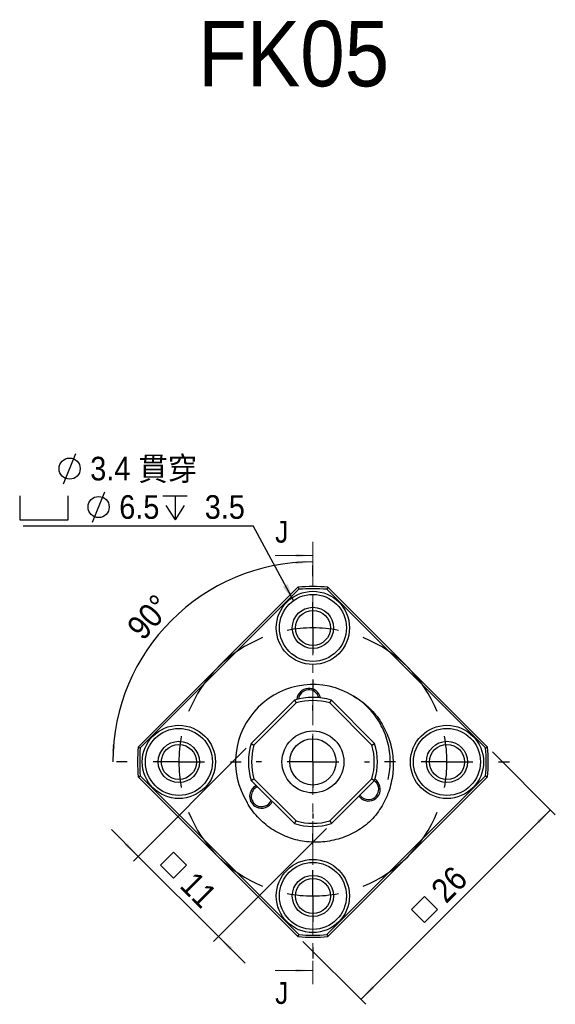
# Model space of a CAD drawing. Header units: millimetres. Extents: x 13 to 237, y 23 to 131.
# Tile 8 of 13: x 73 to 125, y 35 to 131. Entities that reach past the tile are written whole.
import ezdxf

# ---------------------------------------------------------------- set-up
doc = ezdxf.new("R2010")
doc.units = ezdxf.units.MM
doc.header["$LTSCALE"] = 0.666667
doc.linetypes.add('CENTER', pattern=[10.16, 6.35, -1.27, 1.27, -1.27])
doc.layers.add('FORMAT', color=7, linetype='Continuous')
doc.styles.add('SLDTEXTSTYLE0', font='GOTHIC.TTF', dxfattribs={"width": 0.913})
doc.styles.add('SLDTEXTSTYLE1', font='GOTHIC.TTF', dxfattribs={"width": 0.913, "bigfont": 'bigfont'})
doc.styles.get("Standard").update_dxf_attribs({"font": 'GOTHIC.TTF'})
doc.dimstyles.new('SLDDIMSTYLE0', dxfattribs={"dimtxt": 2.333333, "dimasz": 1.666667, "dimexe": 0, "dimexo": 0.0625, "dimgap": 0.583333, "dimtad": 1, "dimrnd": 1e-09, "dimzin": 12, "dimdsep": 46, "dimtxsty": 'SLDTEXTSTYLE0', "dimsah": 1, "dimcen": 0.09, "dimadec": 0, "dimazin": 3, "dimtfac": 1, "dimtmove": 0, "dimatfit": 0, "dimfxl": 0, "dimfrac": 2, "dimtolj": 1, "dimtzin": 12, "dimarcsym": 0})
doc.dimstyles.new('SLDDIMSTYLE1', dxfattribs={"dimtxt": 2.333333, "dimasz": 1.666667, "dimexe": 0, "dimexo": 0.0625, "dimgap": 0.583333, "dimtad": 1, "dimrnd": 1e-09, "dimzin": 12, "dimdsep": 46, "dimtxsty": 'SLDTEXTSTYLE0', "dimsah": 1, "dimcen": 0.09, "dimadec": 0, "dimazin": 3, "dimtfac": 1, "dimtofl": 0, "dimtmove": 0, "dimatfit": 3, "dimfxl": 0, "dimfrac": 2, "dimtolj": 1, "dimtzin": 12, "dimarcsym": 0})
doc.dimstyles.new('SLDDIMSTYLE2', dxfattribs={"dimtxt": 2.333333, "dimasz": 1.666667, "dimexe": 0, "dimexo": 0.0625, "dimgap": 0.583333, "dimtad": 1, "dimdec": 4, "dimlfac": 0.666667, "dimzin": 12, "dimdsep": 46, "dimtxsty": 'SLDTEXTSTYLE0', "dimsah": 1, "dimcen": 0.09, "dimazin": 3, "dimtfac": 1, "dimtofl": 0, "dimtmove": 0, "dimatfit": 3, "dimfxl": 0, "dimfrac": 2, "dimtolj": 1, "dimtzin": 12, "dimarcsym": 0})
doc.dimstyles.new('SLDDIMSTYLE3', dxfattribs={"dimtxt": 0.18, "dimasz": 1.666667, "dimexe": 0, "dimexo": 0.0625, "dimgap": 0, "dimtad": 0, "dimtih": 1, "dimtoh": 1, "dimdec": 0, "dimrnd": 1e-09, "dimzin": 0, "dimdsep": 46, "dimtxsty": 'Standard', "dimsah": 1, "dimcen": 0.09, "dimadec": 0, "dimazin": 0, "dimtfac": 1.666667, "dimtdec": 0, "dimtofl": 0, "dimtmove": 0, "dimatfit": 3, "dimfxl": 0, "dimfrac": 2, "dimtolj": 1, "dimtzin": 0, "dimarcsym": 0})

# ---------------------------------------------------------------- blocks, each defined once
blk = doc.blocks.new('SW_SYMBOL_MOD_BOX')
at = {"layer": 'FORMAT', "color": 0}
for p, q in [((133, 133), (133, 533)), ((133, 533), (533, 533)), ((533, 533), (533, 133)), ((133, 133), (533, 133))]:
    blk.add_line(p, q, dxfattribs=at)
blk = doc.blocks.new('_D')
at = {"layer": 'FORMAT', "color": 7}
for p, q in [((95.183, 60.097), (84.235, 49.15)), ((84.707, 49.621), (82.114, 52.214)), ((102.961, 52.319), (92.013, 41.372)), ((84.707, 49.621), (92.485, 41.843)), ((92.485, 41.843), (95.077, 39.25))]:
    blk.add_line(p, q, dxfattribs=at)
for points in [[(84.707, 49.621), (83.646, 50.918), (83.41, 50.682)], [(92.485, 41.843), (93.545, 40.547), (93.781, 40.782)]]:
    blk.add_solid(points, dxfattribs=at)
at = {"layer": 'FORMAT', "color": 7, "xscale": 0.004470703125, "yscale": 0.004470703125, "zscale": 0.004470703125, "rotation": 315.0000000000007}
blk.add_blockref('SW_SYMBOL_MOD_BOX', (86.008, 48.778), dxfattribs=at)
at = {"layer": 'FORMAT', "color": 7, "insert": (90.269, 48.324), "char_height": 2.3333, "attachment_point": 1, "rotation": 315, "style": 'SLDTEXTSTYLE0'}
blk.add_mtext('11', dxfattribs=at)
blk = doc.blocks.new('_D_1')
at = {"layer": 'FORMAT', "color": 7}
for p, q in [((119.052, 59.754), (125.149, 53.657)), ((124.678, 54.128), (106.293, 35.743)), ((100.667, 41.369), (106.765, 35.272))]:
    blk.add_line(p, q, dxfattribs=at)
for points in [[(124.678, 54.128), (123.382, 53.067), (123.617, 52.832)], [(106.293, 35.743), (107.59, 36.804), (107.354, 37.04)]]:
    blk.add_solid(points, dxfattribs=at)
at = {"layer": 'FORMAT', "color": 7, "xscale": 0.004470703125, "yscale": 0.004470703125, "zscale": 0.004470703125, "rotation": 45.00000000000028}
blk.add_blockref('SW_SYMBOL_MOD_BOX', (112.455, 42.363), dxfattribs=at)
at = {"layer": 'FORMAT', "color": 7, "insert": (112.908, 46.624), "char_height": 2.3333, "attachment_point": 1, "rotation": 45, "style": 'SLDTEXTSTYLE0'}
blk.add_mtext('26', dxfattribs=at)
blk = doc.blocks.new('_D_2')
at = {"layer": 'FORMAT', "color": 7}
blk.add_arc((101.642, 58.779), 19.408, 90, 180, dxfattribs=at)
for points in [[(101.642, 78.187), (99.97, 78.282), (99.984, 77.949)], [(82.234, 58.779), (82.472, 60.437), (82.139, 60.451)]]:
    blk.add_solid(points, dxfattribs=at)
at = {"layer": 'FORMAT', "color": 7, "insert": (83.432, 72.012), "char_height": 2.3333, "attachment_point": 1, "rotation": 48.01225, "style": 'SLDTEXTSTYLE0'}
blk.add_mtext('90°', dxfattribs=at)
blk = doc.blocks.new('SW_SYMBOL_HOLE_DIAM')
at = {"layer": 'FORMAT', "color": 0}
blk.add_line((200, 0), (467, 667), dxfattribs=at)
blk.add_circle((333, 333), 233, dxfattribs=at)
blk = doc.blocks.new('SW_SYMBOL_HOLE_SPOT')
at = {"layer": 'FORMAT', "color": 0}
for p, q in [((0, 583), (0, 50)), ((1067, 50), (1067, 583)), ((0, 50), (1067, 50))]:
    blk.add_line(p, q, dxfattribs=at)
blk = doc.blocks.new('SW_SYMBOL_HOLE_DEPTH')
at = {"layer": 'FORMAT', "color": 0}
for p, q in [((0, 583), (533, 583)), ((267, 583), (267, 50)), ((67, 370), (267, 50)), ((467, 370), (267, 50))]:
    blk.add_line(p, q, dxfattribs=at)
blk = doc.blocks.new('SW_NOTE_0')
at = {"layer": 'FORMAT', "color": 0}
blk.add_line((-22.328, 0), (0, 0), dxfattribs=at)
at = {"layer": 'FORMAT', "color": 0, "xscale": 0.0043935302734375, "yscale": 0.0043935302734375, "zscale": 0.0043935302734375}
for name, p in [('SW_SYMBOL_HOLE_DIAM', (-19.277, 4.074)), ('SW_SYMBOL_HOLE_SPOT', (-22.657, 0.35)), ('SW_SYMBOL_HOLE_DIAM', (-16.464, 0.35)), ('SW_SYMBOL_HOLE_DEPTH', (-8.769, 0.35))]:
    blk.add_blockref(name, p, dxfattribs=at)
at = {"layer": 'FORMAT', "color": 0, "attachment_point": 1}
for s, insert, char_height, style in [('3.4 \\M+18AD1\\M+190FA', (-15.816, 6.685), 2.29306, 'SLDTEXTSTYLE1'), ('6.5', (-13.002, 2.961), 2.2931, 'SLDTEXTSTYLE0'), (' 3.5', (-5.49, 2.961), 2.2931, 'SLDTEXTSTYLE0')]:
    blk.add_mtext(s, dxfattribs=dict(at, insert=insert, char_height=char_height, style=style))
blk = doc.blocks.new('SW_CENTERMARKSYMBOL_0')
at = {"layer": 'FORMAT', "color": 0}
for p, q in [((0, 5), (0, 6.05)), ((0, 0), (0, 2.5)), ((0, 0), (0, -2.5)), ((0, -5), (0, -6.05)), ((-18, -13), (-19.05, -13)), ((-13, -13), (-15.5, -13)), ((-13, -13), (-10.5, -13)), ((-8, -13), (-6.95, -13)), ((8, -13), (6.95, -13)), ((13, -13), (10.5, -13)), ((13, -13), (15.5, -13)), ((18, -13), (19.05, -13)), ((0, -21), (0, -19.95)), ((0, -26), (0, -23.5)), ((0, -26), (0, -28.5)), ((0, -31), (0, -32.05))]:
    blk.add_line(p, q, dxfattribs=at)
for start, end in [(90, 101.01842), (78.98158, 90), (112.03684, 157.96316), (22.03684, 67.96316), (168.98158, 180), (0, 11.01842), (180, 191.01842), (348.98158, 0), (202.03684, 247.96316), (292.03684, 337.96316), (258.98158, 270), (270, 281.01842)]:
    blk.add_arc((0, -13), 13, start, end, dxfattribs=at)
blk = doc.blocks.new('SW_CENTERMARKSYMBOL_1')
at = {"layer": 'FORMAT', "color": 0}
for p, q in [((0, 5), (0, 5.5)), ((0, 0), (0, 2.5)), ((-5, 0), (-5.5, 0)), ((0, 0), (-2.5, 0)), ((0, 0), (0, -2.5)), ((0, 0), (2.5, 0)), ((5, 0), (5.5, 0)), ((0, -5), (0, -5.5))]:
    blk.add_line(p, q, dxfattribs=at)

msp = doc.modelspace()

# ---------------------------------------------------------------- linework, layer by layer
at = {"color": 7, "linetype": 'CENTER', "lineweight": 18}
msp.add_line((101.64239, 80.13296), (101.64239, 37.2123), dxfattribs=at)
at = {"color": 7, "linetype": 'Continuous', "lineweight": 18}
for p, q in [((97.97572, 78.79963), (101.64239, 78.79963)), ((97.97572, 38.54563), (101.64239, 38.54563))]:
    msp.add_line(p, q, dxfattribs=at)
at = {"color": 7, "linetype": 'Continuous', "lineweight": 25}
for p, q in [((84.70404, 60.22521), (100.19597, 75.71714)), ((100.28558, 75.52391), (84.89727, 60.1356)), ((118.38751, 60.1356), (102.9992, 75.52391)), ((103.08881, 75.71714), (118.58075, 60.22521)), ((95.6542, 60.56877), (99.85241, 64.76698)), ((100.01025, 64.50055), (95.92062, 60.41093)), ((99.85241, 64.76698), (100.01025, 64.50055)), ((103.27454, 64.50055), (103.43237, 64.76698)), ((107.36416, 60.41093), (103.27454, 64.50055)), ((103.43237, 64.76698), (107.63058, 60.56877)), ((95.6542, 60.56877), (95.92062, 60.41093)), ((107.36416, 60.41093), (107.63058, 60.56877)), ((100.19597, 41.84043), (84.70404, 57.33237)), ((84.89727, 57.42198), (100.28558, 42.03367)), ((102.9992, 42.03367), (118.38751, 57.42198)), ((118.58075, 57.33237), (103.08881, 41.84043)), ((95.6542, 56.98881), (95.92062, 57.14664)), ((99.85241, 52.79059), (95.6542, 56.98881)), ((95.92062, 57.14664), (100.01025, 53.05702)), ((103.27454, 53.05702), (107.36416, 57.14664)), ((107.63058, 56.98881), (103.43237, 52.79059)), ((107.36416, 57.14664), (107.63058, 56.98881)), ((99.85241, 52.79059), (100.01025, 53.05702)), ((103.27454, 53.05702), (103.43237, 52.79059))]:
    msp.add_line(p, q, dxfattribs=at)
for centre, radius in [((101.64239, 71.77879), 3.55), ((101.64239, 71.77879), 3.25), ((101.64239, 71.77879), 2), ((101.64239, 71.77879), 1.7), ((88.64239, 58.77879), 3.55), ((114.64239, 58.77879), 3.55), ((88.64239, 58.77879), 3.25), ((101.64239, 58.77879), 3), ((114.64239, 58.77879), 3.25), ((88.64239, 58.77879), 2), ((88.64239, 58.77879), 1.7), ((101.64239, 58.77879), 2.25), ((114.64239, 58.77879), 2), ((114.64239, 58.77879), 1.7), ((101.64239, 45.77879), 3.55), ((101.64239, 45.77879), 3.25), ((101.64239, 45.77879), 2), ((101.64239, 45.77879), 1.7)]:
    msp.add_circle(centre, radius, dxfattribs=at)
for centre, radius, start, end in [((101.64239, 58.77879), 17, 85.1191669, 94.8808331), ((101.64239, 58.77879), 16.8, 85.3675935, 94.6324065), ((101.64239, 58.77879), 7.5, 58.4419717, 211.5580283), ((101.24245, 64.76544), 1.15, 11.0655163, 176.5784553), ((101.64239, 58.77879), 6.25, 73.3576366, 106.6423634), ((101.24245, 64.76544), 1, 13.7188393, 173.9251324), ((101.64239, 58.77879), 5.95, 74.0790985, 105.9209015), ((101.64239, 58.77879), 17, 175.1191669, 184.8808331), ((101.64239, 58.77879), 6.25, 163.3576366, 196.6423634), ((101.64239, 58.77879), 5.95, 164.0790985, 195.9209015), ((101.64239, 58.77879), 5.95, 344.0790985, 15.9209015), ((101.64239, 58.77879), 6.25, 343.3576366, 16.6423634), ((101.64239, 58.77879), 17, 355.1191669, 4.8808331), ((101.64239, 58.77879), 16.8, 175.3675935, 184.6324065), ((101.64239, 58.77879), 16.8, 355.3675935, 4.6324065), ((96.65776, 55.4391), 1.15, 115.3784002, 243.8219858), ((96.65776, 55.4391), 1, 112.2831276, 243.8219858), ((107.02696, 56.13182), 1.15, 243.8219858, 56.5784553), ((107.02696, 56.13182), 1, 243.8219858, 55.3204385), ((107.02696, 56.13182), 1.15, 216.0376521, 243.8219858), ((107.02696, 56.13182), 1, 214.6795615, 243.8219858), ((96.65776, 55.4391), 1.15, 243.8219858, 334.6215998), ((96.65776, 55.4391), 1, 243.8219858, 338.0508521), ((101.64239, 58.77879), 6.25, 253.3576366, 286.6423634), ((101.64239, 58.77879), 5.95, 254.0790985, 285.9209015), ((101.64239, 58.77879), 16.8, 265.3675935, 274.6324065), ((101.64239, 58.77879), 17, 265.1191669, 274.8808331)]:
    msp.add_arc(centre, radius, start, end, dxfattribs=at)
for points in [[(100.19597, 75.71714), (100.2259, 75.65278), (100.25577, 75.58837), (100.28558, 75.52391)], [(103.08881, 75.71714), (103.05888, 75.65278), (103.02901, 75.58837), (102.9992, 75.52391)], [(84.70404, 60.22521), (84.7684, 60.19528), (84.83281, 60.16541), (84.89727, 60.1356)], [(118.38751, 60.1356), (118.45197, 60.16541), (118.51638, 60.19528), (118.58075, 60.22521)], [(84.70404, 57.33237), (84.7684, 57.3623), (84.83281, 57.39217), (84.89727, 57.42198)], [(118.38751, 57.42198), (118.45197, 57.39217), (118.51638, 57.3623), (118.58075, 57.33237)], [(100.19597, 41.84043), (100.2259, 41.9048), (100.25577, 41.96921), (100.28558, 42.03367)], [(102.9992, 42.03367), (103.02901, 41.96921), (103.05888, 41.9048), (103.08881, 41.84043)]]:
    msp.add_open_spline(points, degree=3, dxfattribs=at)
for points, knots in [([(105.5676, 65.16962), (105.82066, 65.02695), (106.06537, 64.86982), (106.53782, 64.52621), (106.76659, 64.33856), (107.4107, 63.74432), (107.78928, 63.30415), (108.28074, 62.57771), (108.43195, 62.32347), (108.7007, 61.80538), (108.81934, 61.54011), (109.02564, 60.99732), (109.11312, 60.71971), (109.25763, 60.15246), (109.31436, 59.86262), (109.43426, 58.99608), (109.44982, 58.41535), (109.37525, 57.53964), (109.33373, 57.24757), (109.21975, 56.67621), (109.14719, 56.39509), (108.97126, 55.8419), (108.8679, 55.56982), (108.62956, 55.03494), (108.49445, 54.77246), (108.05099, 54.01763), (107.70232, 53.55101), (107.29924, 53.12193)], [0, 0, 0, 0, 0.0625, 0.0625, 0.125, 0.125, 0.25, 0.25, 0.3125, 0.3125, 0.375, 0.375, 0.4375, 0.4375, 0.5, 0.5, 0.625, 0.625, 0.6875, 0.6875, 0.75, 0.75, 0.8125, 0.8125, 0.875, 0.875, 1, 1, 1, 1]), ([(108.93412, 57.07613), (108.98957, 57.32541), (109.11703, 57.89843), (109.16137, 58.81367), (109.09583, 59.78716), (108.90465, 60.73075), (108.59663, 61.64244), (108.16761, 62.51976), (107.61819, 63.34809), (106.95675, 64.1008), (106.26589, 64.71184), (105.7769, 65.03241), (105.5676, 65.16962)], [0, 0, 0, 0, 0.081717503, 0.187839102, 0.292112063, 0.393729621, 0.495347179, 0.59962014, 0.70574174, 0.812812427, 0.919883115, 1, 1, 1, 1]), ([(107.29924, 53.12193), (106.87016, 52.71885), (106.40189, 52.36863), (105.38714, 51.77364), (104.85435, 51.53723), (103.74697, 51.18539), (103.16436, 51.06964), (102.00505, 50.97166), (101.42438, 50.98666), (100.5518, 51.10794), (100.26365, 51.16471), (99.69999, 51.30857), (99.42328, 51.39574), (98.88058, 51.60205), (98.61453, 51.721), (98.09339, 51.9916), (97.84069, 52.14222), (97.11775, 52.63159), (96.67703, 53.00996), (96.07962, 53.65801), (95.89347, 53.88533), (95.55123, 54.35607), (95.39432, 54.60037), (95.25156, 54.85357)], [0, 0, 0, 0, 0.125, 0.125, 0.25, 0.25, 0.375, 0.375, 0.5, 0.5, 0.5625, 0.5625, 0.625, 0.625, 0.6875, 0.6875, 0.75, 0.75, 0.875, 0.875, 0.9375, 0.9375, 1, 1, 1, 1])]:
    msp.add_open_spline(points, degree=3, knots=knots, dxfattribs=at)
at = {"color": 7, "linetype": 'Continuous', "lineweight": 18}
for points in [[(101.64239, 78.79963), (99.97572, 78.9663), (99.97572, 78.63296)], [(101.64239, 38.54563), (99.97572, 38.7123), (99.97572, 38.37896)]]:
    msp.add_solid(points, dxfattribs=at)

# ---------------------------------------------------------------- block references
at = {"layer": 'FORMAT', "color": 7}
for name, p in [('SW_NOTE_0', (95.86411, 81.68584)), ('SW_CENTERMARKSYMBOL_0', (101.64239, 71.77879)), ('SW_CENTERMARKSYMBOL_1', (101.64239, 58.77879))]:
    msp.add_blockref(name, p, dxfattribs=at)

# ---------------------------------------------------------------- texts
at = {"color": 7, "linetype": 'Continuous', "char_height": 2.11667, "attachment_point": 1, "style": 'SLDTEXTSTYLE0'}
for insert in [(97.97572, 82.15928), (97.97572, 37.42687)]:
    msp.add_mtext('J', dxfattribs=dict(at, insert=insert))
at = {"layer": 'FORMAT', "color": 7, "insert": (90.50838, 130.64749), "char_height": 6.35, "attachment_point": 1, "style": 'SLDTEXTSTYLE0'}
msp.add_mtext('FK05', dxfattribs=at)

# ---------------------------------------------------------------- dimensions: what is measured, and where the dimension line sits
at = {"layer": 'FORMAT', "color": 7}
dim = msp.add_angular_dim_2l(base=(87.91879, 72.50239), line1=((82.59239, 58.77879), (94.69239, 58.77879)), line2=((101.64239, 65.72879), (101.64239, 77.82879)), dimstyle='SLDDIMSTYLE2', dxfattribs=at)
dim.commit()
dim.dimension.update_dxf_attribs({"geometry": '_D_2', "text_midpoint": (87.21658, 71.76226), "dimtype": 162})
for base, p1, p2, angle, dimstyle, picture, middle in [((92.48476, 41.84299), (95.6542, 60.56877), (103.43237, 52.79059), 315, 'SLDDIMSTYLE0', '_D', (88.17681, 46.15094)), ((106.29316, 35.74324), (118.58075, 60.22521), (100.19597, 41.84043), 45, 'SLDDIMSTYLE1', '_D_1', (115.08159, 44.53167))]:
    dim = msp.add_linear_dim(base=base, p1=p1, p2=p2, angle=angle, text='{\\fGDT;o}<>', dimstyle=dimstyle, dxfattribs=at)
    dim.commit()
    dim.dimension.update_dxf_attribs({"geometry": picture, "text_midpoint": middle, "dimtype": 160})

# ---------------------------------------------------------------- leaders
msp.add_leader([(99.75045, 74.42134), (95.86411, 81.68584)], dimstyle='SLDDIMSTYLE3', dxfattribs=at)

doc.saveas('drawing.dxf')
